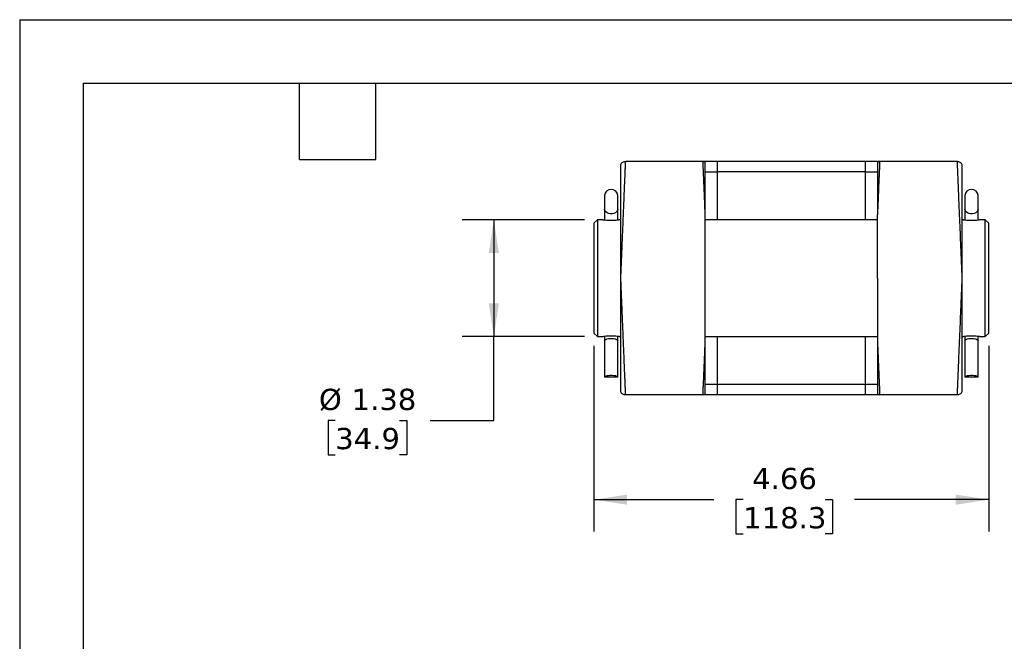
# Model space of a CAD drawing. Header units: inches. Extents: x 0 to 33, y 0 to 25.5.
# Tile 9 of 14: x 0 to 11.6, y 18.2 to 25.5. Entities that reach past the tile are written whole.
import ezdxf

# ---------------------------------------------------------------- set-up
doc = ezdxf.new("R2010")
doc.units = ezdxf.units.IN
doc.header["$LTSCALE"] = 3
doc.header["$MEASUREMENT"] = 0
doc.linetypes.add('SLD-Solid', pattern=[0])
doc.layers.add('DIMENSIONS', color=140, linetype='SLD-Solid', lineweight=25)
doc.layers.add('TEXT', color=140, linetype='SLD-Solid', lineweight=25)
doc.styles.add('SLDTEXTSTYLE0', font='VERDANA.TTF')
doc.dimstyles.new('SLDDIMSTYLE3', dxfattribs={"dimtxt": 0.254883, "dimasz": 0.39, "dimexe": 0, "dimexo": 0.0625, "dimgap": 0.063721, "dimtad": 0, "dimtih": 1, "dimtoh": 1, "dimrnd": 1e-09, "dimzin": 12, "dimdsep": 46, "dimtxsty": 'SLDTEXTSTYLE0', "dimsah": 1, "dimcen": 0.09, "dimadec": 0, "dimazin": 3, "dimtfac": 1, "dimtofl": 0, "dimtmove": 0, "dimatfit": 3, "dimfxl": 0, "dimfrac": 2, "dimtolj": 1, "dimtzin": 12, "dimarcsym": 0})

# ---------------------------------------------------------------- blocks, each defined once
blk = doc.blocks.new('_D_6')
at = {"layer": 'DIMENSIONS'}
for p, q in [((6.664, 23.138), (5.218, 23.138)), ((5.593, 23.138), (5.593, 21.763)), ((6.664, 21.763), (5.218, 21.763)), ((5.593, 20.77), (5.593, 21.763)), ((3.722, 20.77), (3.637, 20.77)), ((3.637, 20.77), (3.637, 20.365)), ((4.479, 20.77), (4.565, 20.77)), ((4.565, 20.77), (4.565, 20.365)), ((4.843, 20.77), (5.593, 20.77)), ((3.637, 20.365), (3.722, 20.365)), ((4.565, 20.365), (4.479, 20.365))]:
    blk.add_line(p, q, dxfattribs=at)
for points in [[(5.593, 23.138), (5.533, 22.748), (5.653, 22.748)], [(5.593, 21.763), (5.653, 22.153), (5.533, 22.153)]]:
    blk.add_solid(points, dxfattribs=at)
at = {"layer": 'DIMENSIONS', "char_height": 0.25, "attachment_point": 1, "style": 'SLDTEXTSTYLE0'}
for s, insert in [('%%c', (3.53, 21.145)), ('1.38', (3.915, 21.145)), ('34.9', (3.722, 20.683))]:
    blk.add_mtext(s, dxfattribs=dict(at, insert=insert))
blk = doc.blocks.new('_D_7')
at = {"layer": 'DIMENSIONS'}
for p, q in [((6.774, 21.653), (6.774, 19.462)), ((11.43, 21.653), (11.43, 19.462)), ((6.774, 19.837), (8.189, 19.837)), ((8.534, 19.837), (8.448, 19.837)), ((8.448, 19.837), (8.448, 19.432)), ((9.503, 19.837), (9.589, 19.837)), ((9.589, 19.837), (9.589, 19.432)), ((11.43, 19.837), (9.849, 19.837)), ((8.448, 19.432), (8.534, 19.432)), ((9.589, 19.432), (9.503, 19.432))]:
    blk.add_line(p, q, dxfattribs=at)
for points in [[(6.774, 19.837), (7.164, 19.777), (7.164, 19.897)], [(11.43, 19.837), (11.04, 19.897), (11.04, 19.777)]]:
    blk.add_solid(points, dxfattribs=at)
at = {"layer": 'DIMENSIONS', "char_height": 0.25, "attachment_point": 1, "style": 'SLDTEXTSTYLE0'}
for s, insert in [('4.66', (8.64, 20.212)), ('118.3', (8.534, 19.749))]:
    blk.add_mtext(s, dxfattribs=dict(at, insert=insert))

msp = doc.modelspace()

# ---------------------------------------------------------------- linework, layer by layer
at = {"color": 7, "linetype": 'SLD-Solid'}
for q in [(0, 0), (33, 25.5)]:
    msp.add_line((0, 25.5), q, dxfattribs=at)
for p, q in [((7.344, 23.826), (7.144, 23.826)), ((7.86, 23.826), (7.344, 23.826)), ((8.06, 23.826), (7.86, 23.826)), ((8.227, 23.826), (8.227, 23.706)), ((9.977, 23.826), (8.227, 23.826)), ((9.977, 23.706), (9.977, 23.826)), ((10.344, 23.826), (10.144, 23.826)), ((10.86, 23.826), (10.344, 23.826)), ((11.06, 23.826), (10.86, 23.826)), ((8.086, 23.706), (8.227, 23.706)), ((9.977, 23.706), (8.227, 23.706)), ((8.227, 23.706), (8.227, 23.138)), ((9.977, 23.706), (10.118, 23.706)), ((9.977, 23.138), (9.977, 23.706)), ((6.899, 23.424), (6.899, 23.262)), ((7.055, 23.262), (7.055, 23.424)), ((11.149, 23.424), (11.149, 23.262)), ((11.305, 23.262), (11.305, 23.424)), ((6.899, 23.262), (6.899, 23.135)), ((7.055, 23.135), (7.055, 23.262)), ((11.149, 23.262), (11.149, 23.135)), ((11.305, 23.135), (11.305, 23.262)), ((6.814, 23.138), (6.774, 23.098)), ((6.878, 23.138), (6.814, 23.138)), ((6.814, 23.138), (6.814, 21.763)), ((7.087, 23.138), (7.077, 23.138)), ((7.077, 23.138), (7.077, 23.138)), ((8.087, 21.702), (8.087, 23.199)), ((10.118, 23.138), (8.087, 23.138)), ((11.128, 23.138), (11.118, 23.138)), ((11.39, 23.138), (11.327, 23.138)), ((11.327, 23.138), (11.327, 23.138)), ((11.43, 23.098), (11.39, 23.138)), ((11.39, 21.763), (11.39, 23.138)), ((6.774, 23.098), (6.774, 21.803)), ((11.43, 22.451), (11.43, 23.098)), ((7.087, 22.451), (7.087, 22.451)), ((10.118, 22.451), (10.118, 21.702)), ((11.118, 22.451), (11.118, 22.451)), ((11.43, 21.803), (11.43, 22.451)), ((6.774, 21.803), (6.814, 21.763)), ((6.814, 21.763), (6.878, 21.763)), ((6.877, 21.763), (6.877, 21.763)), ((6.899, 21.766), (6.899, 21.714)), ((7.055, 21.714), (7.055, 21.766)), ((7.077, 21.763), (7.087, 21.763)), ((8.087, 21.763), (10.118, 21.763)), ((8.227, 21.763), (8.227, 21.195)), ((9.977, 21.195), (9.977, 21.763)), ((11.118, 21.763), (11.128, 21.763)), ((11.127, 21.763), (11.127, 21.763)), ((11.149, 21.766), (11.149, 21.714)), ((11.305, 21.714), (11.305, 21.766)), ((11.327, 21.763), (11.39, 21.763)), ((11.39, 21.763), (11.43, 21.803)), ((6.899, 21.714), (6.899, 21.281)), ((7.055, 21.281), (7.055, 21.714)), ((11.149, 21.714), (11.149, 21.281)), ((11.305, 21.281), (11.305, 21.714)), ((7.055, 21.281), (6.899, 21.281)), ((11.305, 21.281), (11.149, 21.281)), ((8.227, 21.195), (8.086, 21.195)), ((8.227, 21.195), (8.227, 21.076)), ((9.977, 21.195), (8.227, 21.195)), ((9.977, 21.076), (9.977, 21.195)), ((10.119, 21.195), (9.977, 21.195)), ((7.144, 21.076), (7.344, 21.076)), ((7.344, 21.076), (7.86, 21.076)), ((7.86, 21.076), (8.06, 21.076)), ((8.227, 21.076), (9.977, 21.076)), ((10.144, 21.076), (10.344, 21.076)), ((10.344, 21.076), (10.86, 21.076)), ((10.86, 21.076), (11.06, 21.076))]:
    msp.add_line(p, q)
at = {"flags": 128}
for points in [[(7.055, 23.262), (7.051, 23.247), (7.041, 23.233), (7.027, 23.222), (7.008, 23.214), (6.988, 23.209), (6.967, 23.209), (6.946, 23.214), (6.928, 23.222), (6.913, 23.233), (6.904, 23.247), (6.899, 23.262)], [(11.305, 23.262), (11.301, 23.247), (11.291, 23.233), (11.277, 23.222), (11.258, 23.214), (11.238, 23.209), (11.217, 23.209), (11.196, 23.214), (11.178, 23.222), (11.163, 23.233), (11.154, 23.247), (11.149, 23.262)], [(7.001, 23.131), (7, 23.131), (7, 23.131)], [(11.251, 23.131), (11.25, 23.131), (11.25, 23.131)], [(6.899, 21.714), (6.904, 21.721), (6.913, 21.728), (6.928, 21.733), (6.946, 21.737), (6.967, 21.739), (6.988, 21.739), (7.008, 21.737), (7.027, 21.733), (7.041, 21.728), (7.051, 21.721), (7.055, 21.714)], [(6.954, 21.771), (6.954, 21.77), (6.955, 21.77)], [(11.149, 21.714), (11.154, 21.721), (11.163, 21.728), (11.178, 21.733), (11.196, 21.737), (11.217, 21.739), (11.238, 21.739), (11.258, 21.737), (11.277, 21.733), (11.291, 21.728), (11.301, 21.721), (11.305, 21.714)], [(11.204, 21.771), (11.204, 21.77), (11.205, 21.77)], [(6.899, 21.281), (6.904, 21.288), (6.913, 21.294), (6.928, 21.3), (6.946, 21.303), (6.967, 21.305), (6.988, 21.305), (7.008, 21.303), (7.027, 21.3), (7.041, 21.294), (7.051, 21.288), (7.055, 21.281)], [(11.149, 21.281), (11.154, 21.288), (11.163, 21.294), (11.178, 21.3), (11.196, 21.303), (11.217, 21.305), (11.238, 21.305), (11.258, 21.303), (11.277, 21.3), (11.291, 21.294), (11.301, 21.288), (11.305, 21.281)]]:
    msp.add_lwpolyline(points, dxfattribs=at)
for centre, radius, start, end in [((8.06, 23.763), 0.0625, 65.3022, 90), ((10.144, 23.763), 0.0625, 90, 114.6978), ((6.977, 23.419), 0.0781, 3.6694, 176.3306), ((11.227, 23.419), 0.0781, 3.6694, 176.3306), ((8.06, 21.138), 0.0625, 270, 294.6978), ((10.144, 21.138), 0.0625, 245.3022, 270)]:
    msp.add_arc(centre, radius, start, end)
for points, knots in [([(7.144, 23.826), (7.138, 23.825), (7.126, 23.824), (7.11, 23.816), (7.095, 23.804), (7.089, 23.793), (7.086, 23.787)], [0, 0, 0, 0, 0.2346038, 0.4862093, 0.7451591, 1, 1, 1, 1]), ([(7.144, 23.826), (7.144, 23.826), (7.144, 23.825), (7.144, 23.825), (7.144, 23.824), (7.144, 23.823), (7.144, 23.821), (7.144, 23.819), (7.144, 23.816), (7.143, 23.813), (7.143, 23.81), (7.143, 23.807), (7.143, 23.803), (7.143, 23.798), (7.143, 23.793), (7.142, 23.788), (7.142, 23.783), (7.142, 23.777), (7.142, 23.77), (7.141, 23.763), (7.141, 23.756), (7.141, 23.749), (7.14, 23.741), (7.14, 23.733), (7.14, 23.724), (7.139, 23.715), (7.139, 23.705), (7.139, 23.696), (7.138, 23.685), (7.138, 23.675), (7.136, 23.645), (7.134, 23.591), (7.13, 23.502), (7.126, 23.397), (7.122, 23.289), (7.117, 23.182), (7.113, 23.077), (7.108, 22.961), (7.104, 22.871), (7.102, 22.811), (7.101, 22.785), (7.099, 22.757), (7.098, 22.726), (7.097, 22.694), (7.095, 22.659), (7.094, 22.621), (7.092, 22.582), (7.09, 22.54), (7.089, 22.496), (7.087, 22.466), (7.087, 22.451)], [0, 0, 0, 0, 0.010541, 0.021096, 0.031667, 0.042254, 0.052855, 0.063472, 0.074103, 0.084751, 0.095413, 0.106091, 0.116783, 0.127492, 0.138215, 0.148954, 0.159707, 0.170477, 0.181261, 0.192061, 0.202876, 0.213706, 0.224552, 0.235413, 0.246289, 0.257181, 0.268088, 0.27901, 0.289948, 0.300901, 0.311869, 0.378173, 0.446661, 0.517334, 0.590193, 0.642288, 0.697824, 0.756802, 0.819221, 0.830702, 0.843174, 0.856636, 0.871089, 0.886533, 0.902967, 0.920392, 0.938808, 0.958215, 0.978612, 1, 1, 1, 1]), ([(8.087, 23.199), (8.086, 23.206), (8.086, 23.219), (8.085, 23.238), (8.084, 23.257), (8.083, 23.276), (8.083, 23.295), (8.082, 23.313), (8.081, 23.331), (8.08, 23.348), (8.08, 23.365), (8.079, 23.382), (8.078, 23.399), (8.078, 23.415), (8.077, 23.431), (8.076, 23.446), (8.076, 23.461), (8.075, 23.476), (8.074, 23.491), (8.074, 23.505), (8.073, 23.519), (8.073, 23.532), (8.072, 23.545), (8.072, 23.558), (8.071, 23.571), (8.071, 23.583), (8.07, 23.595), (8.07, 23.606), (8.069, 23.617), (8.069, 23.628), (8.068, 23.639), (8.068, 23.649), (8.067, 23.663), (8.067, 23.681), (8.066, 23.701), (8.065, 23.719), (8.064, 23.736), (8.064, 23.752), (8.063, 23.766), (8.062, 23.779), (8.062, 23.79), (8.062, 23.799), (8.061, 23.807), (8.061, 23.814), (8.061, 23.819), (8.061, 23.823), (8.061, 23.825), (8.06, 23.825), (8.06, 23.826)], [0, 0, 0, 0, 0.017338, 0.034596, 0.051773, 0.06887, 0.085886, 0.102822, 0.119677, 0.136452, 0.153147, 0.169761, 0.186295, 0.202749, 0.219122, 0.235414, 0.251626, 0.267758, 0.28381, 0.299781, 0.315672, 0.331482, 0.347212, 0.362861, 0.378431, 0.39392, 0.409328, 0.424656, 0.439904, 0.455072, 0.470159, 0.485166, 0.500092, 0.534081, 0.567976, 0.601775, 0.63548, 0.669091, 0.702606, 0.736027, 0.769354, 0.802586, 0.835724, 0.868768, 0.901717, 0.934572, 0.967333, 1, 1, 1, 1]), ([(8.227, 23.826), (8.205, 23.826), (8.159, 23.826), (8.104, 23.826), (8.073, 23.826), (8.063, 23.826)], [0, 0, 0, 0, 0.394685, 0.813012, 1, 1, 1, 1]), ([(8.087, 23.199), (8.087, 23.247), (8.087, 23.293), (8.087, 23.358), (8.087, 23.379), (8.087, 23.42), (8.087, 23.44), (8.087, 23.497), (8.087, 23.533), (8.087, 23.599), (8.087, 23.629), (8.087, 23.683), (8.087, 23.706), (8.087, 23.747), (8.087, 23.765), (8.087, 23.785), (8.087, 23.791), (8.087, 23.802), (8.087, 23.806), (8.087, 23.816), (8.087, 23.82), (8.087, 23.82)], [0, 0, 0, 0, 0.125, 0.125, 0.1875, 0.1875, 0.25, 0.25, 0.375, 0.375, 0.5, 0.5, 0.625, 0.625, 0.75, 0.75, 0.8125, 0.8125, 0.875, 0.875, 1, 1, 1, 1]), ([(10.141, 23.826), (10.132, 23.826), (10.101, 23.826), (10.046, 23.826), (10, 23.826), (9.977, 23.826)], [0, 0, 0, 0, 0.186989, 0.605315, 1, 1, 1, 1]), ([(10.144, 23.826), (10.144, 23.826), (10.144, 23.825), (10.144, 23.825), (10.144, 23.824), (10.144, 23.822), (10.144, 23.821), (10.144, 23.819), (10.144, 23.816), (10.143, 23.813), (10.143, 23.81), (10.143, 23.806), (10.143, 23.802), (10.143, 23.797), (10.143, 23.792), (10.142, 23.787), (10.142, 23.781), (10.142, 23.775), (10.142, 23.769), (10.141, 23.762), (10.141, 23.754), (10.141, 23.746), (10.14, 23.738), (10.14, 23.73), (10.14, 23.721), (10.139, 23.711), (10.139, 23.702), (10.138, 23.692), (10.138, 23.681), (10.137, 23.67), (10.137, 23.656), (10.136, 23.639), (10.135, 23.619), (10.134, 23.597), (10.133, 23.574), (10.132, 23.549), (10.131, 23.524), (10.13, 23.497), (10.129, 23.469), (10.128, 23.44), (10.127, 23.409), (10.125, 23.377), (10.124, 23.344), (10.122, 23.309), (10.121, 23.274), (10.119, 23.237), (10.118, 23.212), (10.118, 23.199)], [0, 0, 0, 0, 0.016885, 0.033796, 0.050732, 0.067693, 0.084679, 0.10169, 0.118726, 0.135788, 0.152875, 0.169987, 0.187125, 0.204287, 0.221475, 0.238688, 0.255927, 0.273191, 0.29048, 0.307794, 0.325134, 0.342499, 0.359889, 0.377304, 0.394745, 0.412212, 0.429703, 0.44722, 0.464763, 0.482331, 0.499924, 0.528916, 0.558209, 0.587805, 0.617701, 0.6479, 0.6784, 0.709202, 0.740306, 0.771711, 0.803418, 0.835427, 0.867738, 0.900351, 0.933265, 0.966482, 1, 1, 1, 1]), ([(10.118, 23.82), (10.118, 23.82), (10.118, 23.82), (10.118, 23.819), (10.118, 23.818), (10.118, 23.817), (10.118, 23.815), (10.118, 23.813), (10.118, 23.811), (10.118, 23.808), (10.118, 23.805), (10.118, 23.801), (10.118, 23.797), (10.118, 23.793), (10.118, 23.788), (10.118, 23.783), (10.118, 23.777), (10.118, 23.771), (10.118, 23.765), (10.118, 23.758), (10.118, 23.751), (10.118, 23.743), (10.118, 23.735), (10.118, 23.727), (10.118, 23.718), (10.118, 23.709), (10.118, 23.699), (10.118, 23.689), (10.118, 23.678), (10.118, 23.668), (10.118, 23.653), (10.118, 23.635), (10.118, 23.611), (10.118, 23.587), (10.118, 23.561), (10.118, 23.534), (10.118, 23.506), (10.118, 23.476), (10.118, 23.445), (10.118, 23.413), (10.118, 23.38), (10.118, 23.346), (10.118, 23.311), (10.118, 23.275), (10.118, 23.237), (10.118, 23.212), (10.118, 23.199)], [0, 0, 0, 0, 0.016632, 0.033305, 0.050018, 0.066771, 0.083565, 0.100401, 0.117277, 0.134194, 0.151153, 0.168153, 0.185195, 0.202278, 0.219404, 0.236571, 0.25378, 0.271032, 0.288325, 0.305661, 0.32304, 0.340461, 0.357924, 0.375431, 0.39298, 0.410572, 0.428208, 0.445886, 0.463607, 0.481372, 0.49918, 0.532144, 0.56517, 0.598257, 0.631405, 0.664615, 0.697886, 0.731218, 0.76461, 0.798062, 0.831573, 0.865143, 0.898772, 0.932458, 0.966201, 1, 1, 1, 1]), ([(11.118, 23.787), (11.115, 23.793), (11.109, 23.804), (11.095, 23.816), (11.078, 23.824), (11.066, 23.825), (11.06, 23.826)], [0, 0, 0, 0, 0.254841, 0.513791, 0.765396, 1, 1, 1, 1]), ([(11.118, 22.451), (11.117, 22.458), (11.117, 22.474), (11.116, 22.497), (11.115, 22.519), (11.114, 22.541), (11.113, 22.562), (11.112, 22.582), (11.111, 22.602), (11.111, 22.622), (11.11, 22.641), (11.109, 22.659), (11.108, 22.677), (11.108, 22.694), (11.107, 22.711), (11.106, 22.727), (11.106, 22.742), (11.105, 22.757), (11.104, 22.772), (11.104, 22.785), (11.103, 22.799), (11.103, 22.812), (11.102, 22.824), (11.1, 22.875), (11.097, 22.961), (11.092, 23.077), (11.087, 23.182), (11.083, 23.289), (11.078, 23.397), (11.074, 23.502), (11.07, 23.591), (11.068, 23.649), (11.066, 23.685), (11.066, 23.704), (11.065, 23.722), (11.064, 23.739), (11.063, 23.754), (11.063, 23.768), (11.062, 23.78), (11.062, 23.791), (11.062, 23.8), (11.061, 23.808), (11.061, 23.814), (11.061, 23.819), (11.061, 23.823), (11.061, 23.825), (11.06, 23.825), (11.06, 23.826)], [0, 0, 0, 0, 0.010818, 0.021389, 0.031711, 0.041787, 0.051614, 0.061194, 0.070526, 0.07961, 0.088447, 0.097036, 0.105377, 0.113471, 0.121317, 0.128915, 0.136265, 0.143368, 0.150223, 0.156831, 0.163191, 0.169303, 0.175167, 0.180784, 0.243203, 0.302181, 0.357718, 0.409814, 0.482673, 0.553346, 0.621835, 0.68814, 0.70933, 0.730464, 0.75154, 0.772559, 0.793521, 0.814425, 0.835273, 0.856063, 0.876796, 0.897473, 0.918092, 0.938654, 0.95916, 0.979608, 1, 1, 1, 1]), ([(7.087, 23.788), (7.087, 23.787), (7.087, 23.784), (7.087, 23.766), (7.087, 23.736), (7.087, 23.694), (7.087, 23.639), (7.087, 23.573), (7.087, 23.496), (7.087, 23.408), (7.087, 23.311), (7.087, 23.205), (7.087, 23.092), (7.087, 22.971), (7.087, 22.846), (7.087, 22.717), (7.087, 22.585), (7.087, 22.495), (7.087, 22.451)], [0, 0, 0, 0, 0.062115, 0.124545, 0.187131, 0.249283, 0.312068, 0.374633, 0.437025, 0.499325, 0.561931, 0.6245, 0.687062, 0.749614, 0.811975, 0.874337, 0.937167, 1, 1, 1, 1]), ([(11.118, 22.451), (11.118, 22.495), (11.118, 22.584), (11.118, 22.716), (11.118, 22.845), (11.118, 22.971), (11.118, 23.09), (11.118, 23.204), (11.118, 23.31), (11.118, 23.407), (11.118, 23.495), (11.118, 23.572), (11.118, 23.638), (11.118, 23.693), (11.118, 23.735), (11.118, 23.766), (11.118, 23.783), (11.118, 23.79), (11.118, 23.788), (11.118, 23.788)], [0, 0, 0, 0, 0.062417, 0.124841, 0.187442, 0.250063, 0.312356, 0.374679, 0.437307, 0.49999, 0.562223, 0.624566, 0.686981, 0.749634, 0.81174, 0.874298, 0.936633, 0.999339, 1, 1, 1, 1]), ([(6.885, 23.136), (6.883, 23.137), (6.88, 23.138), (6.878, 23.138), (6.877, 23.138)], [0, 0, 0, 0, 0.63942, 1, 1, 1, 1]), ([(7.001, 23.131), (6.994, 23.13), (6.981, 23.13), (6.961, 23.13), (6.941, 23.131), (6.917, 23.133), (6.893, 23.135), (6.877, 23.138), (6.877, 23.138), (6.878, 23.138)], [0, 0, 0, 0, 0.109324, 0.218589, 0.327626, 0.437259, 0.654821, 0.872227, 1, 1, 1, 1]), ([(7, 23.131), (6.992, 23.13), (6.976, 23.13), (6.952, 23.131), (6.934, 23.132), (6.925, 23.132), (6.922, 23.133)], [0, 0, 0, 0, 0.290568, 0.5803, 0.869704, 1, 1, 1, 1]), ([(7.077, 23.138), (7.077, 23.138), (7.078, 23.138), (7.065, 23.136), (7.043, 23.133), (7.02, 23.131), (7.007, 23.131), (7.001, 23.131)], [0, 0, 0, 0, 0.008505, 0.338598, 0.668542, 0.834746, 1, 1, 1, 1]), ([(7.077, 23.138), (7.076, 23.138), (7.075, 23.138), (7.072, 23.137), (7.07, 23.136)], [0, 0, 0, 0, 0.357139, 1, 1, 1, 1]), ([(10.118, 22.451), (10.118, 22.582), (10.118, 22.714), (10.118, 22.967), (10.118, 23.088), (10.118, 23.199)], [0, 0, 0, 0, 0.5, 0.5, 1, 1, 1, 1]), ([(11.135, 23.136), (11.133, 23.137), (11.13, 23.138), (11.128, 23.138), (11.127, 23.138)], [0, 0, 0, 0, 0.63942, 1, 1, 1, 1]), ([(11.251, 23.131), (11.244, 23.13), (11.231, 23.13), (11.211, 23.13), (11.191, 23.131), (11.167, 23.133), (11.143, 23.135), (11.127, 23.138), (11.127, 23.138), (11.128, 23.138)], [0, 0, 0, 0, 0.109324, 0.218589, 0.327626, 0.437259, 0.654821, 0.872227, 1, 1, 1, 1]), ([(11.25, 23.131), (11.242, 23.13), (11.226, 23.13), (11.202, 23.131), (11.184, 23.132), (11.175, 23.132), (11.172, 23.133)], [0, 0, 0, 0, 0.290568, 0.5803, 0.869704, 1, 1, 1, 1]), ([(11.327, 23.138), (11.327, 23.138), (11.328, 23.138), (11.315, 23.136), (11.293, 23.133), (11.27, 23.131), (11.257, 23.131), (11.251, 23.131)], [0, 0, 0, 0, 0.0085052, 0.338598, 0.6685421, 0.8347457, 1, 1, 1, 1]), ([(11.327, 23.138), (11.327, 23.138), (11.326, 23.138), (11.324, 23.137), (11.323, 23.137)], [0, 0, 0, 0, 0.610447, 1, 1, 1, 1]), ([(7.087, 22.451), (7.087, 22.406), (7.087, 22.317), (7.087, 22.185), (7.087, 22.056), (7.087, 21.931), (7.087, 21.811), (7.087, 21.697), (7.087, 21.591), (7.087, 21.494), (7.087, 21.406), (7.087, 21.329), (7.087, 21.263), (7.087, 21.208), (7.087, 21.166), (7.087, 21.135), (7.087, 21.118), (7.087, 21.111), (7.087, 21.113), (7.087, 21.113)], [0, 0, 0, 0, 0.062417, 0.124841, 0.187442, 0.250063, 0.312356, 0.374679, 0.437307, 0.49999, 0.562223, 0.624566, 0.686981, 0.749634, 0.81174, 0.874298, 0.936633, 0.999339, 1, 1, 1, 1]), ([(7.087, 22.451), (7.087, 22.443), (7.088, 22.427), (7.089, 22.405), (7.09, 22.382), (7.09, 22.361), (7.091, 22.339), (7.092, 22.319), (7.093, 22.299), (7.094, 22.279), (7.095, 22.26), (7.095, 22.242), (7.096, 22.224), (7.097, 22.207), (7.097, 22.19), (7.098, 22.174), (7.099, 22.159), (7.099, 22.144), (7.1, 22.129), (7.101, 22.116), (7.101, 22.102), (7.102, 22.09), (7.102, 22.077), (7.104, 22.026), (7.108, 21.94), (7.113, 21.824), (7.117, 21.719), (7.122, 21.612), (7.126, 21.504), (7.13, 21.399), (7.134, 21.31), (7.137, 21.252), (7.138, 21.216), (7.139, 21.197), (7.14, 21.179), (7.14, 21.162), (7.141, 21.147), (7.142, 21.133), (7.142, 21.121), (7.143, 21.11), (7.143, 21.101), (7.143, 21.093), (7.144, 21.087), (7.144, 21.082), (7.144, 21.078), (7.144, 21.076), (7.144, 21.076), (7.144, 21.076)], [0, 0, 0, 0, 0.010818, 0.021389, 0.031711, 0.041787, 0.051614, 0.061194, 0.070526, 0.07961, 0.088447, 0.097036, 0.105377, 0.113471, 0.121317, 0.128915, 0.136265, 0.143368, 0.150223, 0.156831, 0.163191, 0.169303, 0.175167, 0.180784, 0.243203, 0.302181, 0.357718, 0.409814, 0.482673, 0.553346, 0.621835, 0.68814, 0.70933, 0.730464, 0.75154, 0.772559, 0.793521, 0.814425, 0.835273, 0.856063, 0.876796, 0.897473, 0.918092, 0.938654, 0.95916, 0.979608, 1, 1, 1, 1]), ([(11.06, 21.076), (11.06, 21.076), (11.06, 21.076), (11.061, 21.076), (11.061, 21.077), (11.061, 21.079), (11.061, 21.08), (11.061, 21.082), (11.061, 21.085), (11.061, 21.088), (11.061, 21.091), (11.061, 21.095), (11.061, 21.099), (11.062, 21.103), (11.062, 21.108), (11.062, 21.113), (11.062, 21.119), (11.063, 21.125), (11.063, 21.131), (11.063, 21.138), (11.063, 21.145), (11.064, 21.152), (11.064, 21.16), (11.064, 21.168), (11.065, 21.177), (11.065, 21.186), (11.066, 21.196), (11.066, 21.205), (11.066, 21.216), (11.067, 21.226), (11.068, 21.256), (11.07, 21.31), (11.074, 21.399), (11.078, 21.504), (11.083, 21.612), (11.087, 21.719), (11.092, 21.824), (11.097, 21.94), (11.1, 22.03), (11.103, 22.09), (11.104, 22.116), (11.105, 22.144), (11.106, 22.175), (11.108, 22.208), (11.109, 22.243), (11.111, 22.28), (11.112, 22.319), (11.114, 22.361), (11.116, 22.405), (11.117, 22.435), (11.118, 22.451)], [0, 0, 0, 0, 0.010541, 0.021096, 0.031667, 0.042254, 0.052855, 0.063472, 0.074103, 0.084751, 0.095413, 0.106091, 0.116783, 0.127492, 0.138215, 0.148954, 0.159707, 0.170477, 0.181261, 0.192061, 0.202876, 0.213706, 0.224552, 0.235413, 0.246289, 0.257181, 0.268088, 0.27901, 0.289948, 0.300901, 0.311869, 0.378173, 0.446661, 0.517334, 0.590193, 0.642288, 0.697824, 0.756802, 0.819221, 0.830702, 0.843174, 0.856636, 0.871089, 0.886533, 0.902967, 0.920392, 0.938808, 0.958215, 0.978612, 1, 1, 1, 1]), ([(11.118, 21.113), (11.118, 21.114), (11.118, 21.117), (11.118, 21.135), (11.118, 21.165), (11.118, 21.208), (11.118, 21.262), (11.118, 21.328), (11.118, 21.405), (11.118, 21.493), (11.118, 21.59), (11.118, 21.696), (11.118, 21.81), (11.118, 21.93), (11.118, 22.055), (11.118, 22.184), (11.118, 22.316), (11.118, 22.406), (11.118, 22.451)], [0, 0, 0, 0, 0.062115, 0.124545, 0.187131, 0.249283, 0.312068, 0.374633, 0.437025, 0.499325, 0.561931, 0.6245, 0.687062, 0.749614, 0.811975, 0.874337, 0.937167, 1, 1, 1, 1]), ([(6.877, 21.763), (6.877, 21.763), (6.877, 21.763), (6.89, 21.765), (6.911, 21.768), (6.934, 21.77), (6.947, 21.77), (6.954, 21.771)], [0, 0, 0, 0, 0.008505, 0.338598, 0.668542, 0.834746, 1, 1, 1, 1]), ([(6.877, 21.763), (6.878, 21.763), (6.879, 21.763), (6.881, 21.764), (6.881, 21.764)], [0, 0, 0, 0, 0.610447, 1, 1, 1, 1]), ([(6.954, 21.771), (6.96, 21.771), (6.974, 21.771), (6.994, 21.771), (7.013, 21.77), (7.037, 21.768), (7.062, 21.766), (7.078, 21.763), (7.077, 21.763), (7.077, 21.763)], [0, 0, 0, 0, 0.109324, 0.218589, 0.327626, 0.437259, 0.654821, 0.872227, 1, 1, 1, 1]), ([(6.955, 21.77), (6.963, 21.771), (6.978, 21.771), (7.002, 21.771), (7.021, 21.77), (7.03, 21.769), (7.032, 21.769)], [0, 0, 0, 0, 0.290568, 0.5803, 0.869704, 1, 1, 1, 1]), ([(7.07, 21.765), (7.072, 21.764), (7.075, 21.763), (7.076, 21.763), (7.077, 21.763)], [0, 0, 0, 0, 0.63942, 1, 1, 1, 1]), ([(11.127, 21.763), (11.127, 21.763), (11.127, 21.763), (11.14, 21.765), (11.161, 21.768), (11.184, 21.77), (11.197, 21.77), (11.204, 21.771)], [0, 0, 0, 0, 0.008505, 0.338598, 0.668542, 0.834746, 1, 1, 1, 1]), ([(11.127, 21.763), (11.128, 21.763), (11.13, 21.763), (11.133, 21.764), (11.135, 21.765)], [0, 0, 0, 0, 0.357139, 1, 1, 1, 1]), ([(11.204, 21.771), (11.21, 21.771), (11.224, 21.771), (11.244, 21.771), (11.263, 21.77), (11.287, 21.768), (11.312, 21.766), (11.328, 21.763), (11.327, 21.763), (11.327, 21.763)], [0, 0, 0, 0, 0.109324, 0.218589, 0.327626, 0.437259, 0.654821, 0.872227, 1, 1, 1, 1]), ([(11.205, 21.77), (11.213, 21.771), (11.228, 21.771), (11.252, 21.771), (11.271, 21.77), (11.28, 21.769), (11.282, 21.769)], [0, 0, 0, 0, 0.290568, 0.5803, 0.869704, 1, 1, 1, 1]), ([(11.32, 21.765), (11.322, 21.764), (11.325, 21.763), (11.326, 21.763), (11.327, 21.763)], [0, 0, 0, 0, 0.63942, 1, 1, 1, 1]), ([(8.06, 21.076), (8.06, 21.076), (8.06, 21.076), (8.061, 21.076), (8.061, 21.077), (8.061, 21.079), (8.061, 21.08), (8.061, 21.083), (8.061, 21.085), (8.061, 21.088), (8.061, 21.091), (8.061, 21.095), (8.061, 21.099), (8.062, 21.104), (8.062, 21.109), (8.062, 21.114), (8.062, 21.12), (8.063, 21.126), (8.063, 21.133), (8.063, 21.14), (8.063, 21.147), (8.064, 21.155), (8.064, 21.163), (8.064, 21.171), (8.065, 21.18), (8.065, 21.19), (8.066, 21.199), (8.066, 21.21), (8.067, 21.22), (8.067, 21.231), (8.068, 21.245), (8.068, 21.262), (8.069, 21.282), (8.07, 21.304), (8.071, 21.327), (8.072, 21.352), (8.073, 21.377), (8.074, 21.404), (8.075, 21.432), (8.077, 21.462), (8.078, 21.492), (8.079, 21.524), (8.081, 21.557), (8.082, 21.592), (8.083, 21.627), (8.085, 21.664), (8.086, 21.689), (8.087, 21.702)], [0, 0, 0, 0, 0.016885, 0.033796, 0.050732, 0.067693, 0.084679, 0.10169, 0.118726, 0.135788, 0.152875, 0.169987, 0.187125, 0.204287, 0.221475, 0.238688, 0.255927, 0.273191, 0.29048, 0.307794, 0.325134, 0.342499, 0.359889, 0.377304, 0.394745, 0.412212, 0.429703, 0.44722, 0.464763, 0.482331, 0.499924, 0.528916, 0.558209, 0.587805, 0.617701, 0.6479, 0.6784, 0.709202, 0.740306, 0.771711, 0.803418, 0.835427, 0.867738, 0.900351, 0.933265, 0.966482, 1, 1, 1, 1]), ([(8.087, 21.081), (8.087, 21.081), (8.087, 21.085), (8.087, 21.095), (8.087, 21.1), (8.087, 21.11), (8.087, 21.116), (8.087, 21.137), (8.087, 21.154), (8.087, 21.195), (8.087, 21.219), (8.087, 21.273), (8.087, 21.303), (8.087, 21.369), (8.087, 21.405), (8.087, 21.482), (8.087, 21.523), (8.087, 21.609), (8.087, 21.654), (8.087, 21.702)], [0, 0, 0, 0, 0.125, 0.125, 0.1875, 0.1875, 0.25, 0.25, 0.375, 0.375, 0.5, 0.5, 0.625, 0.625, 0.75, 0.75, 0.875, 0.875, 1, 1, 1, 1]), ([(10.118, 21.702), (10.118, 21.696), (10.119, 21.682), (10.119, 21.663), (10.12, 21.644), (10.121, 21.625), (10.122, 21.606), (10.123, 21.588), (10.123, 21.57), (10.124, 21.553), (10.125, 21.536), (10.125, 21.519), (10.126, 21.502), (10.127, 21.486), (10.128, 21.47), (10.128, 21.455), (10.129, 21.44), (10.129, 21.425), (10.13, 21.41), (10.131, 21.396), (10.131, 21.382), (10.132, 21.369), (10.132, 21.356), (10.133, 21.343), (10.133, 21.33), (10.134, 21.318), (10.134, 21.306), (10.135, 21.295), (10.135, 21.284), (10.136, 21.273), (10.136, 21.262), (10.137, 21.252), (10.137, 21.238), (10.138, 21.221), (10.139, 21.201), (10.14, 21.182), (10.14, 21.165), (10.141, 21.149), (10.141, 21.135), (10.142, 21.123), (10.142, 21.111), (10.143, 21.102), (10.143, 21.094), (10.143, 21.087), (10.144, 21.082), (10.144, 21.078), (10.144, 21.076), (10.144, 21.076), (10.144, 21.076)], [0, 0, 0, 0, 0.017338, 0.034596, 0.051773, 0.06887, 0.085886, 0.102822, 0.119677, 0.136452, 0.153147, 0.169761, 0.186295, 0.202749, 0.219122, 0.235414, 0.251626, 0.267758, 0.28381, 0.299781, 0.315672, 0.331482, 0.347212, 0.362861, 0.378431, 0.39392, 0.409328, 0.424656, 0.439904, 0.455072, 0.470159, 0.485166, 0.500092, 0.534081, 0.567976, 0.601775, 0.63548, 0.669091, 0.702606, 0.736027, 0.769354, 0.802586, 0.835724, 0.868768, 0.901717, 0.934572, 0.967333, 1, 1, 1, 1]), ([(10.118, 21.702), (10.118, 21.696), (10.118, 21.684), (10.118, 21.665), (10.118, 21.647), (10.118, 21.629), (10.118, 21.611), (10.118, 21.594), (10.118, 21.577), (10.118, 21.56), (10.118, 21.543), (10.118, 21.526), (10.118, 21.51), (10.118, 21.494), (10.118, 21.479), (10.118, 21.463), (10.118, 21.448), (10.118, 21.433), (10.118, 21.419), (10.118, 21.404), (10.118, 21.39), (10.118, 21.377), (10.118, 21.363), (10.118, 21.35), (10.118, 21.337), (10.118, 21.325), (10.118, 21.312), (10.118, 21.3), (10.118, 21.289), (10.118, 21.277), (10.118, 21.266), (10.118, 21.256), (10.118, 21.241), (10.118, 21.224), (10.118, 21.204), (10.118, 21.185), (10.118, 21.168), (10.118, 21.153), (10.118, 21.139), (10.118, 21.127), (10.118, 21.116), (10.118, 21.107), (10.118, 21.099), (10.118, 21.092), (10.118, 21.087), (10.118, 21.084), (10.118, 21.082), (10.118, 21.081), (10.118, 21.081)], [0, 0, 0, 0, 0.016338, 0.032663, 0.048976, 0.065275, 0.081561, 0.097834, 0.114094, 0.130341, 0.146574, 0.162793, 0.178999, 0.195191, 0.211369, 0.227534, 0.243684, 0.259821, 0.275944, 0.292053, 0.308148, 0.324229, 0.340296, 0.356348, 0.372386, 0.388411, 0.404421, 0.420416, 0.436398, 0.452365, 0.468318, 0.484257, 0.500182, 0.534616, 0.568888, 0.602999, 0.636949, 0.670739, 0.704369, 0.737841, 0.771155, 0.804311, 0.837311, 0.870156, 0.902846, 0.935383, 0.967767, 1, 1, 1, 1]), ([(7.086, 21.114), (7.089, 21.108), (7.095, 21.097), (7.11, 21.085), (7.126, 21.077), (7.138, 21.076), (7.144, 21.076)], [0, 0, 0, 0, 0.2548409, 0.5137907, 0.7653962, 1, 1, 1, 1]), ([(8.063, 21.076), (8.073, 21.076), (8.104, 21.076), (8.159, 21.076), (8.205, 21.076), (8.227, 21.076)], [0, 0, 0, 0, 0.1869895, 0.6053155, 1, 1, 1, 1]), ([(9.977, 21.076), (10, 21.076), (10.046, 21.076), (10.101, 21.076), (10.132, 21.076), (10.141, 21.076)], [0, 0, 0, 0, 0.394685, 0.813012, 1, 1, 1, 1]), ([(11.06, 21.076), (11.066, 21.076), (11.078, 21.077), (11.095, 21.085), (11.109, 21.097), (11.115, 21.108), (11.118, 21.114)], [0, 0, 0, 0, 0.234604, 0.486209, 0.745159, 1, 1, 1, 1])]:
    msp.add_open_spline(points, degree=3, knots=knots)
at = {"layer": 'TEXT'}
for p, q in [((0.75, 24.75), (32.25, 24.75)), ((0.75, 24.75), (0.75, 0.75)), ((3.3, 23.85), (3.3, 24.75)), ((4.2, 23.85), (4.2, 24.75)), ((3.3, 23.85), (4.2, 23.85))]:
    msp.add_line(p, q, dxfattribs=at)

# ---------------------------------------------------------------- dimensions: what is measured, and where the dimension line sits
at = {"layer": 'DIMENSIONS'}
dim = msp.add_linear_dim(base=(5.593129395, 21.763053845), p1=(6.814231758, 23.138053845), p2=(6.814231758, 21.763053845), angle=90, text='%%c<>', dimstyle='SLDDIMSTYLE3', dxfattribs=at)
dim.commit()
dim.dimension.update_dxf_attribs({"geometry": '_D_6', "text_midpoint": (5.593129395, 20.770274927), "dimtype": 160})
dim = msp.add_linear_dim(base=(11.43, 19.837), p1=(6.774, 21.803), p2=(11.43, 21.803), dimstyle='SLDDIMSTYLE3', dxfattribs=at)
dim.commit()
dim.dimension.update_dxf_attribs({"geometry": '_D_7', "text_midpoint": (9.019, 19.837), "dimtype": 160})

doc.saveas('drawing.dxf')
